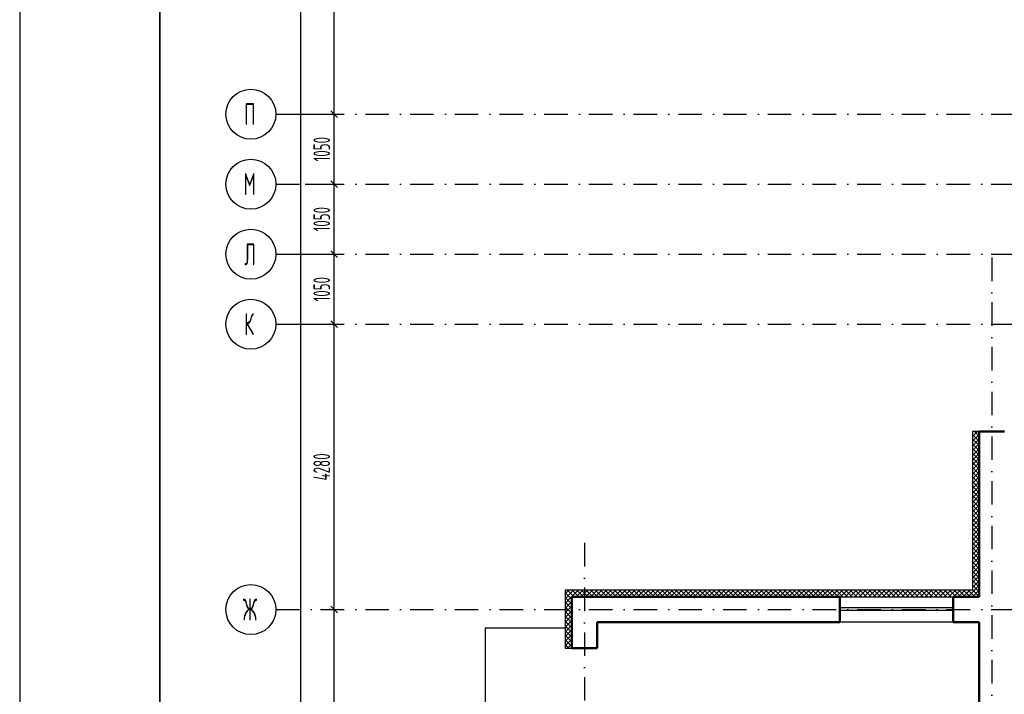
# Model space of a CAD drawing. Extents: x -1560602 to 321118, y -2308202 to -430103.
# Tile 83 of 104: x -1560602 to -1545839, y -2040984 to -2030865. Entities that reach past the tile are written whole.
import ezdxf

# ---------------------------------------------------------------- set-up
doc = ezdxf.new("R2010")
doc.units = 0
doc.header["$MEASUREMENT"] = 0
doc.header["$PDSIZE"] = -5
doc.linetypes.add('Dot & Dashed', pattern=[670.277762, 352.777767, -176.388884, 0, -141.111112])
doc.linetypes.add('Штрихпунктирная', pattern=[0.670278, 0.352778, -0.176389, 0, -0.141111])
doc.layers.get('0').update_dxf_attribs({"color": 255, "linetype": 'CONTINUOUS'})
doc.layers.get('Defpoints').update_dxf_attribs({"linetype": 'CONTINUOUS'})
for name, color, linetype in [('Оси', 253, 'Dot & Dashed'), ('отделка', 240, 'CONTINUOUS'), ('РАЗМЕРЫ', 255, 'CONTINUOUS'), ('Утеплитель', 6, 'CONTINUOUS')]:
    doc.layers.add(name, color=color, linetype=linetype)
doc.layers.add('стены', color=5, linetype='CONTINUOUS', lineweight=50)
doc.styles.add('GOST 2.304', font='CS_Gost2304.shx', dxfattribs={"width": 0.7})
doc.styles.get("Standard").update_dxf_attribs({"font": 'spds.shx', "width": 0.7, "height": 250})
doc.styles.add('СГЕНЕРИР_СТИЛЬ_1', font='txt')
doc.dimstyles.new('SPDS', dxfattribs={"dimscale": 100, "dimtxt": 2.5, "dimasz": 1, "dimexe": 0.75, "dimexo": 0.625, "dimtad": 1, "dimdec": 0, "dimtxsty": 'GOST 2.304', "dimblk": 'OBLIQUE', "dimcen": 2.5, "dimdle": 1, "dimadec": 0, "dimazin": 2, "dimtfac": 0.75, "dimtdec": 0, "dimtmove": 0, "dimatfit": 0, "dimfxl": 1, "dimtolj": 1, "dimarcsym": 1})

# ---------------------------------------------------------------- blocks, each defined once
blk = doc.blocks.new('_Oblique')
at = {"color": 0, "linetype": 'ByBlock', "lineweight": -2}
blk.add_line((-0.5, -0.5), (0.5, 0.5), dxfattribs=at)
blk = doc.blocks.new('*D260')
at = {"layer": 'Defpoints', "color": 0, "transparency": 16777216}
for p in [(-1555885, -2039713), (-1555885, -2039713), (-1555885, -2043133)]:
    blk.add_point(p, dxfattribs=at)
at = {"layer": 'РАЗМЕРЫ', "color": 0, "lineweight": -2, "transparency": 16777216}
for p, q in [((-1555885, -2043233), (-1555885, -2039613)), ((-1555948, -2039713), (-1555960, -2039713)), ((-1555948, -2043133), (-1555960, -2043133))]:
    blk.add_line(p, q, dxfattribs=at)
at = {"layer": 'РАЗМЕРЫ', "color": 0, "lineweight": -2, "transparency": 16777216, "xscale": 100, "yscale": 100, "zscale": 100}
for p, rotation in [((-1555885, -2039713), 90), ((-1555885, -2043133), 270)]:
    blk.add_blockref('_Oblique', p, dxfattribs=dict(at, rotation=rotation))
at = {"layer": 'РАЗМЕРЫ', "color": 0, "transparency": 16777216, "insert": (-1556073, -2041423), "char_height": 250, "attachment_point": 5, "rotation": 90, "style": 'GOST 2.304'}
blk.add_mtext('\\A1;3420', dxfattribs=at)
blk = doc.blocks.new('*D261')
at = {"layer": 'Defpoints', "color": 0, "transparency": 16777216}
for p in [(-1555885, -2035433), (-1555885, -2035433), (-1555885, -2039713)]:
    blk.add_point(p, dxfattribs=at)
at = {"layer": 'РАЗМЕРЫ', "color": 0, "lineweight": -2, "transparency": 16777216}
for p, q in [((-1555885, -2039813), (-1555885, -2035333)), ((-1555948, -2035433), (-1555960, -2035433)), ((-1555948, -2039713), (-1555960, -2039713))]:
    blk.add_line(p, q, dxfattribs=at)
at = {"layer": 'РАЗМЕРЫ', "color": 0, "lineweight": -2, "transparency": 16777216, "xscale": 100, "yscale": 100, "zscale": 100}
for p, rotation in [((-1555885, -2035433), 90), ((-1555885, -2039713), 270)]:
    blk.add_blockref('_Oblique', p, dxfattribs=dict(at, rotation=rotation))
at = {"layer": 'РАЗМЕРЫ', "color": 0, "transparency": 16777216, "insert": (-1556073, -2037573), "char_height": 250, "attachment_point": 5, "rotation": 90, "style": 'GOST 2.304'}
blk.add_mtext('\\A1;4280', dxfattribs=at)
blk = doc.blocks.new('*D262')
at = {"layer": 'Defpoints', "color": 0, "transparency": 16777216}
for p in [(-1556385, -2001403), (-1556385, -2001403), (-1556385, -2052864)]:
    blk.add_point(p, dxfattribs=at)
at = {"layer": 'РАЗМЕРЫ', "color": 0, "lineweight": -2, "transparency": 16777216}
for p, q in [((-1556385, -2052964), (-1556385, -2001303)), ((-1556323, -2001403), (-1556310, -2001403)), ((-1556447, -2052864), (-1556460, -2052864))]:
    blk.add_line(p, q, dxfattribs=at)
at = {"layer": 'РАЗМЕРЫ', "color": 0, "lineweight": -2, "transparency": 16777216, "xscale": 100, "yscale": 100, "zscale": 100}
for p, rotation in [((-1556385, -2001403), 90), ((-1556385, -2052864), 270)]:
    blk.add_blockref('_Oblique', p, dxfattribs=dict(at, rotation=rotation))
at = {"layer": 'РАЗМЕРЫ', "color": 0, "transparency": 16777216, "insert": (-1556572, -2027133), "char_height": 250, "attachment_point": 5, "rotation": 90, "style": 'GOST 2.304'}
blk.add_mtext('\\A1;51460', dxfattribs=at)
blk = doc.blocks.new('*D263')
at = {"layer": 'Defpoints', "color": 0, "transparency": 16777216}
for p in [(-1556760, -2034383), (-1555885, -2034383), (-1556760, -2035433)]:
    blk.add_point(p, dxfattribs=at)
at = {"layer": 'отделка', "color": 0, "lineweight": -2, "transparency": 16777216}
for p, q in [((-1555885, -2035533), (-1555885, -2034283)), ((-1556697, -2034383), (-1555810, -2034383)), ((-1556697, -2035433), (-1555810, -2035433))]:
    blk.add_line(p, q, dxfattribs=at)
at = {"layer": 'отделка', "color": 0, "lineweight": -2, "transparency": 16777216, "xscale": 100, "yscale": 100, "zscale": 100}
for p, rotation in [((-1555885, -2034383), 90), ((-1555885, -2035433), 270)]:
    blk.add_blockref('_Oblique', p, dxfattribs=dict(at, rotation=rotation))
at = {"layer": 'отделка', "color": 0, "transparency": 16777216, "insert": (-1556073, -2034908), "char_height": 250, "attachment_point": 5, "rotation": 90, "style": 'GOST 2.304'}
blk.add_mtext('\\A1;1050', dxfattribs=at)
blk = doc.blocks.new('*D264')
at = {"layer": 'Defpoints', "color": 0, "transparency": 16777216}
for p in [(-1556385, -2033333), (-1555885, -2033333), (-1556385, -2034383)]:
    blk.add_point(p, dxfattribs=at)
at = {"layer": 'отделка', "color": 0, "lineweight": -2, "transparency": 16777216}
for p, q in [((-1556323, -2033333), (-1555810, -2033333)), ((-1555885, -2034483), (-1555885, -2033233)), ((-1556323, -2034383), (-1555810, -2034383))]:
    blk.add_line(p, q, dxfattribs=at)
at = {"layer": 'отделка', "color": 0, "lineweight": -2, "transparency": 16777216, "xscale": 100, "yscale": 100, "zscale": 100}
for p, rotation in [((-1555885, -2033333), 90), ((-1555885, -2034383), 270)]:
    blk.add_blockref('_Oblique', p, dxfattribs=dict(at, rotation=rotation))
at = {"layer": 'отделка', "color": 0, "transparency": 16777216, "insert": (-1556073, -2033858), "char_height": 250, "attachment_point": 5, "rotation": 90, "style": 'GOST 2.304'}
blk.add_mtext('\\A1;1050', dxfattribs=at)
blk = doc.blocks.new('*D265')
at = {"layer": 'Defpoints', "color": 0, "transparency": 16777216}
for p in [(-1556385, -2032283), (-1555885, -2032283), (-1556385, -2033333)]:
    blk.add_point(p, dxfattribs=at)
at = {"layer": 'отделка', "color": 0, "lineweight": -2, "transparency": 16777216}
for p, q in [((-1556323, -2032283), (-1555810, -2032283)), ((-1555885, -2033433), (-1555885, -2032183)), ((-1556323, -2033333), (-1555810, -2033333))]:
    blk.add_line(p, q, dxfattribs=at)
at = {"layer": 'отделка', "color": 0, "lineweight": -2, "transparency": 16777216, "xscale": 100, "yscale": 100, "zscale": 100}
for p, rotation in [((-1555885, -2032283), 90), ((-1555885, -2033333), 270)]:
    blk.add_blockref('_Oblique', p, dxfattribs=dict(at, rotation=rotation))
at = {"layer": 'отделка', "color": 0, "transparency": 16777216, "insert": (-1556073, -2032808), "char_height": 250, "attachment_point": 5, "rotation": 90, "style": 'GOST 2.304'}
blk.add_mtext('\\A1;1050', dxfattribs=at)
blk = doc.blocks.new('*D266')
at = {"layer": 'Defpoints', "color": 0, "transparency": 16777216}
for p in [(-1556760, -2001403), (-1555885, -2001403), (-1556760, -2032283)]:
    blk.add_point(p, dxfattribs=at)
at = {"layer": 'отделка', "color": 0, "lineweight": -2, "transparency": 16777216}
for p, q in [((-1555885, -2032383), (-1555885, -2001303)), ((-1556697, -2001403), (-1555810, -2001403)), ((-1556697, -2032283), (-1555810, -2032283))]:
    blk.add_line(p, q, dxfattribs=at)
at = {"layer": 'отделка', "color": 0, "lineweight": -2, "transparency": 16777216, "xscale": 100, "yscale": 100, "zscale": 100}
for p, rotation in [((-1555885, -2001403), 90), ((-1555885, -2032283), 270)]:
    blk.add_blockref('_Oblique', p, dxfattribs=dict(at, rotation=rotation))
at = {"layer": 'отделка', "color": 0, "transparency": 16777216, "insert": (-1556073, -2016843), "char_height": 250, "attachment_point": 5, "rotation": 90, "style": 'GOST 2.304'}
blk.add_mtext('\\A1;30880', dxfattribs=at)

msp = doc.modelspace()

# ---------------------------------------------------------------- linework, layer by layer
at = {"color": 0, "lineweight": 35, "ltscale": 100}
msp.add_line((-1558501.6, -2067163.2), (-1558501.6, -1994536.2), dxfattribs=at)
at = {"color": 0, "ltscale": 100}
for p, q in [((-1552424.7, -2039993.4), (-1553624.7, -2039993.4)), ((-1553624.7, -2039993.4), (-1553624.7, -2041513.4))]:
    msp.add_line(p, q, dxfattribs=at)
at = {"layer": 'Defpoints', "color": 0, "linetype": 'Continuous', "ltscale": 100}
msp.add_line((-1560601.6, -1994036.2), (-1560601.6, -2067694.5), dxfattribs=at)
at = {"layer": 'Оси', "color": 0, "linetype": 'Штрихпунктирная', "lineweight": -3, "ltscale": 1000}
for p, q in [((-1556760.1, -2032283.4), (-1508694.7, -2032283.4)), ((-1556760.1, -2033333.4), (-1497304.7, -2033333.4)), ((-1556760.1, -2034383.4), (-1497304.7, -2034383.4)), ((-1546024.7, -2034433.4), (-1546024.7, -2057488.4)), ((-1556760.1, -2035433.4), (-1497304.7, -2035433.4)), ((-1552134.7, -2038713.4), (-1552134.7, -2057488.4)), ((-1556760.1, -2039713.4), (-1545024.7, -2039713.4))]:
    msp.add_line(p, q, dxfattribs=at)
at = {"layer": 'Оси', "color": 0, "linetype": 'Continuous', "ltscale": 100}
for centre in [(-1557134.9, -2032283.4), (-1557134.9, -2033333.4), (-1557134.9, -2034383.4), (-1557134.9, -2035433.4), (-1557135.1, -2039713.4)]:
    msp.add_circle(centre, 375, dxfattribs=at)
at = {"layer": 'отделка', "color": 0, "ltscale": 100}
for p, q in [((-1548304.7, -2039523.4), (-1546604.7, -2039523.4)), ((-1546604.7, -2039688.1), (-1548304.7, -2039688.1)), ((-1546604.7, -2039728.1), (-1548304.7, -2039728.1)), ((-1546604.7, -2039903.4), (-1548304.7, -2039903.4))]:
    msp.add_line(p, q, dxfattribs=at)
at = {"layer": 'стены', "color": 0, "ltscale": 100}
for p, q in [((-1546214.7, -2037213.4), (-1546214.7, -2037043.4)), ((-1545834.7, -2037043.4), (-1546214.7, -2037043.4)), ((-1546214.7, -2037213.4), (-1546214.7, -2039523.4)), ((-1548304.7, -2039523.4), (-1552324.7, -2039523.4)), ((-1552324.7, -2039523.4), (-1552324.7, -2040293.4)), ((-1548304.7, -2039523.4), (-1548304.7, -2039593.4)), ((-1546214.7, -2039523.4), (-1546604.7, -2039523.4)), ((-1546604.7, -2039523.4), (-1546604.7, -2039593.4)), ((-1548304.7, -2039593.4), (-1548304.7, -2039903.4)), ((-1546604.7, -2039593.4), (-1546604.7, -2039903.4)), ((-1551944.7, -2039903.4), (-1548304.7, -2039903.4)), ((-1551944.7, -2040293.4), (-1551944.7, -2039903.4)), ((-1546604.7, -2039903.4), (-1546214.7, -2039903.4)), ((-1546214.7, -2039903.4), (-1546214.7, -2041383.4)), ((-1552254.7, -2040293.4), (-1551944.7, -2040293.4))]:
    msp.add_line(p, q, dxfattribs=at)
at = {"layer": 'стены', "color": 0, "linetype": 'Continuous', "ltscale": 100}
for p, q in [((-1548304.7, -2039523.4), (-1548304.7, -2039593.4)), ((-1546604.7, -2039523.4), (-1546604.7, -2039593.4)), ((-1552324.7, -2040293.4), (-1552254.7, -2040293.4))]:
    msp.add_line(p, q, dxfattribs=at)
at = {"layer": 'Утеплитель', "color": 0, "ltscale": 100}
for p, q in [((-1546314.7, -2037043.4), (-1546314.7, -2037213.4)), ((-1546214.7, -2037043.4), (-1546314.7, -2037043.4)), ((-1546314.7, -2037046.1), (-1546312.1, -2037043.4)), ((-1546314.7, -2037116.8), (-1546241.3, -2037043.4)), ((-1546214.7, -2037185), (-1546314.7, -2037085)), ((-1546314.7, -2037187.5), (-1546214.7, -2037087.5)), ((-1546257, -2037213.4), (-1546314.7, -2037155.7)), ((-1546214.7, -2037114.3), (-1546285.6, -2037043.4)), ((-1546269.9, -2037213.4), (-1546214.7, -2037158.3)), ((-1546214.7, -2037043.5), (-1546214.8, -2037043.4)), ((-1546314.7, -2037213.4), (-1546314.7, -2039423.4)), ((-1546314.7, -2037258.3), (-1546269.9, -2037213.4)), ((-1546214.7, -2037326.4), (-1546314.7, -2037226.4)), ((-1546314.7, -2037329), (-1546214.7, -2037229)), ((-1546214.7, -2037397.1), (-1546314.7, -2037297.1)), ((-1546314.7, -2037399.7), (-1546214.7, -2037299.7)), ((-1546214.7, -2037255.7), (-1546257, -2037213.4)), ((-1546214.7, -2037467.8), (-1546314.7, -2037367.8)), ((-1546314.7, -2037470.4), (-1546214.7, -2037370.4)), ((-1546214.7, -2037538.5), (-1546314.7, -2037438.5)), ((-1546314.7, -2037541.1), (-1546214.7, -2037441.1)), ((-1546214.7, -2037609.2), (-1546314.7, -2037509.2)), ((-1546314.7, -2037611.8), (-1546214.7, -2037511.8)), ((-1546214.7, -2037679.9), (-1546314.7, -2037579.9)), ((-1546314.7, -2037682.5), (-1546214.7, -2037582.5)), ((-1546214.7, -2037750.6), (-1546314.7, -2037650.6)), ((-1546314.7, -2037753.2), (-1546214.7, -2037653.2)), ((-1546214.7, -2037821.4), (-1546314.7, -2037721.4)), ((-1546314.7, -2037823.9), (-1546214.7, -2037723.9)), ((-1546214.7, -2037892.1), (-1546314.7, -2037792.1)), ((-1546314.7, -2037894.7), (-1546214.7, -2037794.7)), ((-1546214.7, -2037962.8), (-1546314.7, -2037862.8)), ((-1546314.7, -2037965.4), (-1546214.7, -2037865.4)), ((-1546214.7, -2038033.5), (-1546314.7, -2037933.5)), ((-1546314.7, -2038036.1), (-1546214.7, -2037936.1)), ((-1546214.7, -2038104.2), (-1546314.7, -2038004.2)), ((-1546314.7, -2038106.8), (-1546214.7, -2038006.8)), ((-1546214.7, -2038174.9), (-1546314.7, -2038074.9)), ((-1546314.7, -2038177.5), (-1546214.7, -2038077.5)), ((-1546214.7, -2038245.6), (-1546314.7, -2038145.6)), ((-1546314.7, -2038248.2), (-1546214.7, -2038148.2)), ((-1546214.7, -2038316.3), (-1546314.7, -2038216.3)), ((-1546314.7, -2038318.9), (-1546214.7, -2038218.9)), ((-1546214.7, -2038387), (-1546314.7, -2038287)), ((-1546314.7, -2038389.6), (-1546214.7, -2038289.6)), ((-1546214.7, -2038457.8), (-1546314.7, -2038357.8)), ((-1546314.7, -2038460.3), (-1546214.7, -2038360.3)), ((-1546214.7, -2038528.5), (-1546314.7, -2038428.5)), ((-1546314.7, -2038531.1), (-1546214.7, -2038431.1)), ((-1546214.7, -2038599.2), (-1546314.7, -2038499.2)), ((-1546314.7, -2038601.8), (-1546214.7, -2038501.8)), ((-1546214.7, -2038669.9), (-1546314.7, -2038569.9)), ((-1546314.7, -2038672.5), (-1546214.7, -2038572.5)), ((-1546214.7, -2038740.6), (-1546314.7, -2038640.6)), ((-1546314.7, -2038743.2), (-1546214.7, -2038643.2)), ((-1546214.7, -2038811.3), (-1546314.7, -2038711.3)), ((-1546314.7, -2038813.9), (-1546214.7, -2038713.9)), ((-1546214.7, -2038882), (-1546314.7, -2038782)), ((-1546314.7, -2038884.6), (-1546214.7, -2038784.6)), ((-1546214.7, -2038952.7), (-1546314.7, -2038852.7)), ((-1546314.7, -2038955.3), (-1546214.7, -2038855.3)), ((-1546214.7, -2039023.4), (-1546314.7, -2038923.4)), ((-1546314.7, -2039026), (-1546214.7, -2038926)), ((-1546214.7, -2039094.2), (-1546314.7, -2038994.2)), ((-1546314.7, -2039096.7), (-1546214.7, -2038996.7)), ((-1546214.7, -2039164.9), (-1546314.7, -2039064.9)), ((-1546314.7, -2039167.4), (-1546214.7, -2039067.4)), ((-1546214.7, -2039235.6), (-1546314.7, -2039135.6)), ((-1546314.7, -2039238.2), (-1546214.7, -2039138.2)), ((-1546214.7, -2039306.3), (-1546314.7, -2039206.3)), ((-1546314.7, -2039308.9), (-1546214.7, -2039208.9)), ((-1546214.7, -2039377), (-1546314.7, -2039277)), ((-1546314.7, -2039379.6), (-1546214.7, -2039279.6)), ((-1546214.7, -2039447.7), (-1546314.7, -2039347.7)), ((-1546301.3, -2039436.9), (-1546214.7, -2039350.3)), ((-1548304.7, -2039423.4), (-1552424.7, -2039423.4)), ((-1552424.7, -2039423.4), (-1552424.7, -2040293.4)), ((-1552424.7, -2039479.2), (-1552396.9, -2039451.3)), ((-1552324.7, -2039560.2), (-1552424.7, -2039460.2)), ((-1552424.7, -2039549.9), (-1552361.5, -2039486.7)), ((-1552424.7, -2039620.6), (-1552326.2, -2039522)), ((-1552324.7, -2039631), (-1552424.7, -2039531)), ((-1552396.9, -2039451.3), (-1552369, -2039423.4)), ((-1552290.8, -2039523.4), (-1552390.8, -2039423.4)), ((-1552361.5, -2039486.7), (-1552298.3, -2039423.4)), ((-1552326.2, -2039522), (-1552227.6, -2039423.4)), ((-1552220.1, -2039523.4), (-1552320.1, -2039423.4)), ((-1552256.9, -2039523.4), (-1552156.9, -2039423.4)), ((-1552149.4, -2039523.4), (-1552249.4, -2039423.4)), ((-1552186.2, -2039523.4), (-1552086.2, -2039423.4)), ((-1552078.7, -2039523.4), (-1552178.7, -2039423.4)), ((-1552115.5, -2039523.4), (-1552015.5, -2039423.4)), ((-1552008, -2039523.4), (-1552108, -2039423.4)), ((-1552044.7, -2039523.4), (-1551944.7, -2039423.4)), ((-1551937.3, -2039523.4), (-1552037.3, -2039423.4)), ((-1551974, -2039523.4), (-1551874, -2039423.4)), ((-1551866.6, -2039523.4), (-1551966.6, -2039423.4)), ((-1551903.3, -2039523.4), (-1551803.3, -2039423.4)), ((-1551795.9, -2039523.4), (-1551895.9, -2039423.4)), ((-1551832.6, -2039523.4), (-1551732.6, -2039423.4)), ((-1551725.2, -2039523.4), (-1551825.2, -2039423.4)), ((-1551761.9, -2039523.4), (-1551661.9, -2039423.4)), ((-1551654.4, -2039523.4), (-1551754.4, -2039423.4)), ((-1551691.2, -2039523.4), (-1551591.2, -2039423.4)), ((-1551583.7, -2039523.4), (-1551683.7, -2039423.4)), ((-1551620.5, -2039523.4), (-1551520.5, -2039423.4)), ((-1551513, -2039523.4), (-1551613, -2039423.4)), ((-1551549.8, -2039523.4), (-1551449.8, -2039423.4)), ((-1551442.3, -2039523.4), (-1551542.3, -2039423.4)), ((-1551479.1, -2039523.4), (-1551379.1, -2039423.4)), ((-1551371.6, -2039523.4), (-1551471.6, -2039423.4)), ((-1551408.4, -2039523.4), (-1551308.4, -2039423.4)), ((-1551300.9, -2039523.4), (-1551400.9, -2039423.4)), ((-1551337.6, -2039523.4), (-1551237.6, -2039423.4)), ((-1551230.2, -2039523.4), (-1551330.2, -2039423.4)), ((-1551266.9, -2039523.4), (-1551166.9, -2039423.4)), ((-1551159.5, -2039523.4), (-1551259.5, -2039423.4)), ((-1551196.2, -2039523.4), (-1551096.2, -2039423.4)), ((-1551088.8, -2039523.4), (-1551188.8, -2039423.4)), ((-1551125.5, -2039523.4), (-1551025.5, -2039423.4)), ((-1551018, -2039523.4), (-1551118, -2039423.4)), ((-1551054.8, -2039523.4), (-1550954.8, -2039423.4)), ((-1550947.3, -2039523.4), (-1551047.3, -2039423.4)), ((-1550984.1, -2039523.4), (-1550884.1, -2039423.4)), ((-1550876.6, -2039523.4), (-1550976.6, -2039423.4)), ((-1550913.4, -2039523.4), (-1550813.4, -2039423.4)), ((-1550805.9, -2039523.4), (-1550905.9, -2039423.4)), ((-1550842.7, -2039523.4), (-1550742.7, -2039423.4)), ((-1550735.2, -2039523.4), (-1550835.2, -2039423.4)), ((-1550772, -2039523.4), (-1550672, -2039423.4)), ((-1550664.5, -2039523.4), (-1550764.5, -2039423.4)), ((-1550701.2, -2039523.4), (-1550601.2, -2039423.4)), ((-1550593.8, -2039523.4), (-1550693.8, -2039423.4)), ((-1550630.5, -2039523.4), (-1550530.5, -2039423.4)), ((-1550523.1, -2039523.4), (-1550623.1, -2039423.4)), ((-1550559.8, -2039523.4), (-1550459.8, -2039423.4)), ((-1550452.4, -2039523.4), (-1550552.4, -2039423.4)), ((-1550489.1, -2039523.4), (-1550389.1, -2039423.4)), ((-1550381.6, -2039523.4), (-1550481.6, -2039423.4)), ((-1550418.4, -2039523.4), (-1550318.4, -2039423.4)), ((-1550310.9, -2039523.4), (-1550410.9, -2039423.4)), ((-1550347.7, -2039523.4), (-1550247.7, -2039423.4)), ((-1550240.2, -2039523.4), (-1550340.2, -2039423.4)), ((-1550277, -2039523.4), (-1550177, -2039423.4)), ((-1550169.5, -2039523.4), (-1550269.5, -2039423.4)), ((-1550206.3, -2039523.4), (-1550106.3, -2039423.4)), ((-1550098.8, -2039523.4), (-1550198.8, -2039423.4)), ((-1550135.6, -2039523.4), (-1550035.6, -2039423.4)), ((-1550028.1, -2039523.4), (-1550128.1, -2039423.4)), ((-1550064.8, -2039523.4), (-1549964.8, -2039423.4)), ((-1549957.4, -2039523.4), (-1550057.4, -2039423.4)), ((-1549994.1, -2039523.4), (-1549894.1, -2039423.4)), ((-1549886.7, -2039523.4), (-1549986.7, -2039423.4)), ((-1549923.4, -2039523.4), (-1549823.4, -2039423.4)), ((-1549816, -2039523.4), (-1549916, -2039423.4)), ((-1549852.7, -2039523.4), (-1549752.7, -2039423.4)), ((-1549745.3, -2039523.4), (-1549845.3, -2039423.4)), ((-1549782, -2039523.4), (-1549682, -2039423.4)), ((-1549674.5, -2039523.4), (-1549774.5, -2039423.4)), ((-1549711.3, -2039523.4), (-1549611.3, -2039423.4)), ((-1549603.8, -2039523.4), (-1549703.8, -2039423.4)), ((-1549640.6, -2039523.4), (-1549540.6, -2039423.4)), ((-1549533.1, -2039523.4), (-1549633.1, -2039423.4)), ((-1549569.9, -2039523.4), (-1549469.9, -2039423.4)), ((-1549462.4, -2039523.4), (-1549562.4, -2039423.4)), ((-1549499.2, -2039523.4), (-1549399.2, -2039423.4)), ((-1549391.7, -2039523.4), (-1549491.7, -2039423.4)), ((-1549428.5, -2039523.4), (-1549328.5, -2039423.4)), ((-1549321, -2039523.4), (-1549421, -2039423.4)), ((-1549357.7, -2039523.4), (-1549257.7, -2039423.4)), ((-1549250.3, -2039523.4), (-1549350.3, -2039423.4)), ((-1549287, -2039523.4), (-1549187, -2039423.4)), ((-1549179.6, -2039523.4), (-1549279.6, -2039423.4)), ((-1549216.3, -2039523.4), (-1549116.3, -2039423.4)), ((-1549108.9, -2039523.4), (-1549208.9, -2039423.4)), ((-1549145.6, -2039523.4), (-1549045.6, -2039423.4)), ((-1549038.1, -2039523.4), (-1549138.1, -2039423.4)), ((-1549074.9, -2039523.4), (-1548974.9, -2039423.4)), ((-1548967.4, -2039523.4), (-1549067.4, -2039423.4)), ((-1549004.2, -2039523.4), (-1548904.2, -2039423.4)), ((-1548896.7, -2039523.4), (-1548996.7, -2039423.4)), ((-1548933.5, -2039523.4), (-1548833.5, -2039423.4)), ((-1548826, -2039523.4), (-1548926, -2039423.4)), ((-1548862.8, -2039523.4), (-1548762.8, -2039423.4)), ((-1548755.3, -2039523.4), (-1548855.3, -2039423.4)), ((-1548792.1, -2039523.4), (-1548692.1, -2039423.4)), ((-1548684.6, -2039523.4), (-1548784.6, -2039423.4)), ((-1548721.3, -2039523.4), (-1548621.3, -2039423.4)), ((-1548613.9, -2039523.4), (-1548713.9, -2039423.4)), ((-1548650.6, -2039523.4), (-1548550.6, -2039423.4)), ((-1548543.2, -2039523.4), (-1548643.2, -2039423.4)), ((-1548579.9, -2039523.4), (-1548479.9, -2039423.4)), ((-1548472.5, -2039523.4), (-1548572.5, -2039423.4)), ((-1548509.2, -2039523.4), (-1548409.2, -2039423.4)), ((-1548401.7, -2039523.4), (-1548501.7, -2039423.4)), ((-1548438.5, -2039523.4), (-1548338.5, -2039423.4)), ((-1548331, -2039523.4), (-1548431, -2039423.4)), ((-1548367.8, -2039523.4), (-1548304.7, -2039460.4)), ((-1548304.7, -2039479), (-1548360.3, -2039423.4)), ((-1546314.7, -2039423.4), (-1548304.7, -2039423.4)), ((-1548304.7, -2039460.4), (-1548267.8, -2039423.4)), ((-1548260.3, -2039523.4), (-1548304.7, -2039479)), ((-1548297.1, -2039523.4), (-1548197.1, -2039423.4)), ((-1548189.6, -2039523.4), (-1548289.6, -2039423.4)), ((-1548226.4, -2039523.4), (-1548126.4, -2039423.4)), ((-1548118.9, -2039523.4), (-1548218.9, -2039423.4)), ((-1548155.7, -2039523.4), (-1548055.7, -2039423.4)), ((-1548048.2, -2039523.4), (-1548148.2, -2039423.4)), ((-1548084.9, -2039523.4), (-1547984.9, -2039423.4)), ((-1547977.5, -2039523.4), (-1548077.5, -2039423.4)), ((-1548014.2, -2039523.4), (-1547914.2, -2039423.4)), ((-1547906.8, -2039523.4), (-1548006.8, -2039423.4)), ((-1547943.5, -2039523.4), (-1547843.5, -2039423.4)), ((-1547836.1, -2039523.4), (-1547936.1, -2039423.4)), ((-1547872.8, -2039523.4), (-1547772.8, -2039423.4)), ((-1547765.4, -2039523.4), (-1547865.4, -2039423.4)), ((-1547802.1, -2039523.4), (-1547702.1, -2039423.4)), ((-1547694.6, -2039523.4), (-1547794.6, -2039423.4)), ((-1547731.4, -2039523.4), (-1547631.4, -2039423.4)), ((-1547623.9, -2039523.4), (-1547723.9, -2039423.4)), ((-1547660.7, -2039523.4), (-1547560.7, -2039423.4)), ((-1547553.2, -2039523.4), (-1547653.2, -2039423.4)), ((-1547590, -2039523.4), (-1547490, -2039423.4)), ((-1547482.5, -2039523.4), (-1547582.5, -2039423.4)), ((-1547519.3, -2039523.4), (-1547419.3, -2039423.4)), ((-1547411.8, -2039523.4), (-1547511.8, -2039423.4)), ((-1547448.6, -2039523.4), (-1547348.6, -2039423.4)), ((-1547341.1, -2039523.4), (-1547441.1, -2039423.4)), ((-1547377.8, -2039523.4), (-1547277.8, -2039423.4)), ((-1547270.4, -2039523.4), (-1547370.4, -2039423.4)), ((-1547307.1, -2039523.4), (-1547207.1, -2039423.4)), ((-1547199.7, -2039523.4), (-1547299.7, -2039423.4)), ((-1547236.4, -2039523.4), (-1547136.4, -2039423.4)), ((-1547129, -2039523.4), (-1547229, -2039423.4)), ((-1547165.7, -2039523.4), (-1547065.7, -2039423.4)), ((-1547058.2, -2039523.4), (-1547158.2, -2039423.4)), ((-1547095, -2039523.4), (-1546995, -2039423.4)), ((-1546987.5, -2039523.4), (-1547087.5, -2039423.4)), ((-1547024.3, -2039523.4), (-1546924.3, -2039423.4)), ((-1546916.8, -2039523.4), (-1547016.8, -2039423.4)), ((-1546953.6, -2039523.4), (-1546853.6, -2039423.4)), ((-1546846.1, -2039523.4), (-1546946.1, -2039423.4)), ((-1546882.9, -2039523.4), (-1546782.9, -2039423.4)), ((-1546775.4, -2039523.4), (-1546875.4, -2039423.4)), ((-1546812.2, -2039523.4), (-1546712.2, -2039423.4)), ((-1546704.7, -2039523.4), (-1546804.7, -2039423.4)), ((-1546741.4, -2039523.4), (-1546641.4, -2039423.4)), ((-1546634, -2039523.4), (-1546734, -2039423.4)), ((-1546670.7, -2039523.4), (-1546570.7, -2039423.4)), ((-1546563.3, -2039523.4), (-1546663.3, -2039423.4)), ((-1546600, -2039523.4), (-1546500, -2039423.4)), ((-1546492.6, -2039523.4), (-1546592.6, -2039423.4)), ((-1546529.3, -2039523.4), (-1546429.3, -2039423.4)), ((-1546421.9, -2039523.4), (-1546521.9, -2039423.4)), ((-1546458.6, -2039523.4), (-1546358.6, -2039423.4)), ((-1546351.1, -2039523.4), (-1546451.1, -2039423.4)), ((-1546387.9, -2039523.4), (-1546301.3, -2039436.9)), ((-1546280.4, -2039523.4), (-1546380.4, -2039423.4)), ((-1546317.2, -2039523.4), (-1546266, -2039472.2)), ((-1546214.7, -2039518.4), (-1546314.7, -2039418.4)), ((-1546266, -2039472.2), (-1546214.7, -2039421)), ((-1546246.5, -2039523.4), (-1546230.6, -2039507.6)), ((-1546230.6, -2039507.6), (-1546214.7, -2039491.7)), ((-1552424.7, -2039691.3), (-1552324.7, -2039591.3)), ((-1552324.7, -2039701.7), (-1552424.7, -2039601.7)), ((-1552424.7, -2039762), (-1552324.7, -2039662)), ((-1552324.7, -2039772.4), (-1552424.7, -2039672.4)), ((-1552424.7, -2039832.7), (-1552324.7, -2039732.7)), ((-1552324.7, -2039843.1), (-1552424.7, -2039743.1)), ((-1552424.7, -2039903.4), (-1552324.7, -2039803.4)), ((-1552324.7, -2039913.8), (-1552424.7, -2039813.8)), ((-1552424.7, -2039974.1), (-1552324.7, -2039874.1)), ((-1552324.7, -2039984.5), (-1552424.7, -2039884.5)), ((-1552424.7, -2040044.9), (-1552324.7, -2039944.9)), ((-1552324.7, -2040055.2), (-1552424.7, -2039955.2)), ((-1552424.7, -2040115.6), (-1552324.7, -2040015.6)), ((-1552324.7, -2040125.9), (-1552424.7, -2040025.9)), ((-1552424.7, -2040186.3), (-1552324.7, -2040086.3)), ((-1552324.7, -2040196.6), (-1552424.7, -2040096.6)), ((-1552424.7, -2040257), (-1552324.7, -2040157)), ((-1552324.7, -2040267.4), (-1552424.7, -2040167.4)), ((-1552369.4, -2040293.4), (-1552424.7, -2040238.1)), ((-1552390.5, -2040293.4), (-1552324.7, -2040227.7)), ((-1552424.7, -2040293.4), (-1552324.7, -2040293.4))]:
    msp.add_line(p, q, dxfattribs=at)

# ---------------------------------------------------------------- texts
at = {"layer": 'Оси', "color": 0, "linetype": 'Continuous', "width": 0.7}
for s, p in [('П', (-1557233.2, -2032446.3)), ('М', (-1557244.6, -2033496.3)), ('Л', (-1557233.1, -2034549.1)), ('К', (-1557233.2, -2035596)), ('Ж', (-1557256.3, -2039876.7))]:
    msp.add_text(s, height=330, dxfattribs=at).set_placement(p)
at = {"layer": 'Оси', "color": 0, "ltscale": 100, "char_height": 0.23, "attachment_point": 5, "rotation": 90, "style": 'СГЕНЕРИР_СТИЛЬ_1'}
for s, insert in [('\\A1;1050010', (-1555885.3, -2034908.1)), ('\\A1;4280345', (-1555885.3, -2037573.3))]:
    msp.add_mtext(s, dxfattribs=dict(at, insert=insert))

# ---------------------------------------------------------------- dimensions: what is measured, and where the dimension line sits
at = {"layer": 'отделка', "color": 0}
for base, p1, p2, picture, middle in [((-1555885.1, -2001403.4), (-1556759.9, -2032283.4), (-1556759.9, -2001403.4), '*D266', (-1556072.6, -2016843.4)), ((-1555885.1, -2032283.4), (-1556385.1, -2033333.4), (-1556385.1, -2032283.4), '*D265', (-1556072.6, -2032808.4)), ((-1555885.1, -2033333.4), (-1556385.1, -2034383.4), (-1556385.1, -2033333.4), '*D264', (-1556072.6, -2033858.4)), ((-1555885.1, -2034383.4), (-1556759.9, -2035433.4), (-1556759.9, -2034383.4), '*D263', (-1556072.6, -2034908.4))]:
    dim = msp.add_linear_dim(base=base, p1=p1, p2=p2, angle=90, dimstyle='SPDS', override={"dimscale": 100, "dimlfac": 1, "dimtxsty": 'GOST 2.304', "dimtolj": 1}, dxfattribs=at)
    dim.commit()
    dim.dimension.update_dxf_attribs({"geometry": picture, "text_midpoint": middle})
at = {"layer": 'РАЗМЕРЫ', "color": 0}
for base, p1, p2, picture, middle in [((-1556385, -2001403.4), (-1556385, -2052863.5), (-1556385.1, -2001403.4), '*D262', (-1556572.5, -2027133.5)), ((-1555885.1, -2035433.4), (-1555885.1, -2039713.4), (-1555885.1, -2035433.4), '*D261', (-1556072.6, -2037573.4)), ((-1555885.1, -2039713.4), (-1555885.1, -2043133.4), (-1555885.1, -2039713.4), '*D260', (-1556072.6, -2041423.4))]:
    dim = msp.add_linear_dim(base=base, p1=p1, p2=p2, angle=90, dimstyle='SPDS', override={"dimscale": 100, "dimlfac": 1, "dimtxsty": 'GOST 2.304', "dimtolj": 1}, dxfattribs=at)
    dim.commit()
    dim.dimension.update_dxf_attribs({"geometry": picture, "text_midpoint": middle})

doc.saveas('drawing.dxf')
